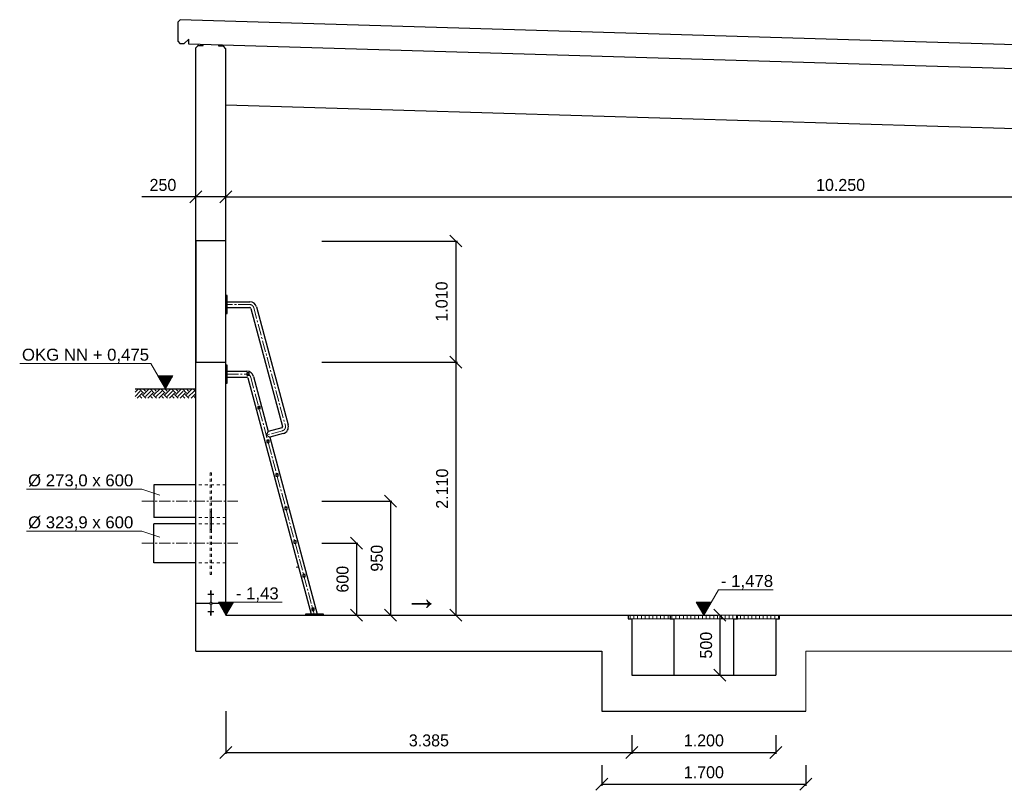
# Model space of a CAD drawing. Header units: millimetres. Extents: x -2787 to 131613, y -54195 to 30918.
# Tile 62 of 69: x 100588 to 108798, y -46287 to -39862. Entities that reach past the tile are written whole.
import ezdxf

# ---------------------------------------------------------------- set-up
doc = ezdxf.new("R2010")
doc.units = ezdxf.units.MM
doc.linetypes.add('JIS_02_1.0', pattern=[2, 1, -1])
doc.linetypes.add('MITTE2', pattern=[28.575, 19.05, -3.175, 3.175, -3.175])
doc.layers.add('Bemaßung', color=7, linetype='Continuous', lineweight=9)
for name, color, linetype in [('Beschriftung', 7, 'Continuous'), ('P-MU150AUSL', 7, 'Continuous'), ('P-MU200AUSL', 7, 'Continuous'), ('POL_Bema', 7, 'Continuous')]:
    doc.layers.add(name, color=color, linetype=linetype)
doc.styles.add('LBB3.5M1000', font='isocp.shx', dxfattribs={"height": 3.5})
doc.dimstyles.new('DIN', dxfattribs={"dimtxt": 2.5, "dimasz": 2.5, "dimexe": 1.25, "dimexo": 0.625, "dimtad": 1, "dimtih": 1, "dimdec": 4, "dimdsep": 46, "dimlunit": 6, "dimtxsty": 'Standard', "dimcen": 2.5, "dimadec": 0, "dimazin": 0, "dimtfac": 1, "dimtdec": 4, "dimtmove": 0, "dimatfit": 3, "dimfxl": 0, "dimtvp": 1, "dimtolj": 1, "dimtzin": 0, "dimarcsym": 0})

# ---------------------------------------------------------------- blocks, each defined once
blk = doc.blocks.new('_Oblique')
at = {"layer": 'POL_Bema', "color": 0, "lineweight": -2}
blk.add_line((-0.5, -0.5), (0.5, 0.5), dxfattribs=at)
blk = doc.blocks.new('*D410')
at = {"layer": 'Bemaßung', "color": 0, "lineweight": -2, "transparency": 16777216}
for p, q in [((102307.5, -45626.7), (102307.5, -45983.6)), ((105692.5, -45826.7), (105692.5, -45983.6)), ((102307.5, -45971.1), (105692.5, -45971.1))]:
    blk.add_line(p, q, dxfattribs=at)
at = {"layer": 'DEFPOINTS', "color": 0, "transparency": 16777216}
for p in [(102307.5, -45126.7), (105692.5, -45326.7), (105692.5, -45971.1)]:
    blk.add_point(p, dxfattribs=at)
at = {"layer": 'Bemaßung', "color": 0, "lineweight": -2, "transparency": 16777216, "xscale": 100, "yscale": 100, "zscale": 100, "rotation": 180}
blk.add_blockref('_Oblique', (102307.5, -45971.1), dxfattribs=at)
at = {"layer": 'Bemaßung', "color": 0, "lineweight": -2, "transparency": 16777216, "xscale": 100, "yscale": 100, "zscale": 100}
blk.add_blockref('_Oblique', (105692.5, -45971.1), dxfattribs=at)
at = {"layer": 'Bemaßung', "color": 0, "transparency": 16777216, "insert": (104000, -45871.1), "char_height": 100, "attachment_point": 5}
blk.add_mtext('\\A1;3.385', dxfattribs=at)
blk = doc.blocks.new('*D411')
at = {"layer": 'Bemaßung', "color": 0, "lineweight": -2, "transparency": 16777216}
for p, q in [((105692.5, -45826.7), (105692.5, -45983.6)), ((106892.5, -45826.7), (106892.5, -45983.6)), ((105692.5, -45971.1), (106892.5, -45971.1))]:
    blk.add_line(p, q, dxfattribs=at)
at = {"layer": 'DEFPOINTS', "color": 0, "transparency": 16777216}
for p in [(105692.5, -45326.7), (106892.5, -45326.7), (106892.5, -45971.1)]:
    blk.add_point(p, dxfattribs=at)
at = {"layer": 'Bemaßung', "color": 0, "lineweight": -2, "transparency": 16777216, "xscale": 100, "yscale": 100, "zscale": 100, "rotation": 180}
blk.add_blockref('_Oblique', (105692.5, -45971.1), dxfattribs=at)
at = {"layer": 'Bemaßung', "color": 0, "lineweight": -2, "transparency": 16777216, "xscale": 100, "yscale": 100, "zscale": 100}
blk.add_blockref('_Oblique', (106892.5, -45971.1), dxfattribs=at)
at = {"layer": 'Bemaßung', "color": 0, "transparency": 16777216, "insert": (106292.5, -45871.1), "char_height": 100, "attachment_point": 5}
blk.add_mtext('\\A1;1.200', dxfattribs=at)
blk = doc.blocks.new('*D427')
at = {"layer": 'Bemaßung', "color": 0, "lineweight": -2, "transparency": 16777216}
for p, q in [((103107.5, -44226.7), (103407.8, -44226.7)), ((103395.3, -44226.7), (103395.3, -44826.7)), ((103207.5, -44826.7), (103407.8, -44826.7))]:
    blk.add_line(p, q, dxfattribs=at)
at = {"layer": 'DEFPOINTS', "color": 0, "transparency": 16777216}
for p in [(102307.5, -44226.7), (102407.5, -44826.7), (103395.3, -44826.7)]:
    blk.add_point(p, dxfattribs=at)
at = {"layer": 'Bemaßung', "color": 0, "lineweight": -2, "transparency": 16777216, "xscale": 100, "yscale": 100, "zscale": 100}
for p, rotation in [((103395.3, -44226.7), 90), ((103395.3, -44826.7), 270)]:
    blk.add_blockref('_Oblique', p, dxfattribs=dict(at, rotation=rotation))
at = {"layer": 'Bemaßung', "color": 0, "transparency": 16777216, "insert": (103280, -44526.7), "char_height": 100, "attachment_point": 5, "rotation": 90}
blk.add_mtext('\\A1;600', dxfattribs=at)
blk = doc.blocks.new('*D428')
at = {"layer": 'Bemaßung', "color": 0, "lineweight": -2, "transparency": 16777216}
for p, q in [((103107.5, -43876.7), (103691.5, -43876.7)), ((103679, -43876.7), (103679, -44826.7)), ((103207.5, -44826.7), (103691.5, -44826.7))]:
    blk.add_line(p, q, dxfattribs=at)
at = {"layer": 'DEFPOINTS', "color": 0, "transparency": 16777216}
for p in [(102307.5, -43876.7), (102407.5, -44826.7), (103679, -44826.7)]:
    blk.add_point(p, dxfattribs=at)
at = {"layer": 'Bemaßung', "color": 0, "lineweight": -2, "transparency": 16777216, "xscale": 100, "yscale": 100, "zscale": 100}
for p, rotation in [((103679, -43876.7), 90), ((103679, -44826.7), 270)]:
    blk.add_blockref('_Oblique', p, dxfattribs=dict(at, rotation=rotation))
at = {"layer": 'Bemaßung', "color": 0, "transparency": 16777216, "insert": (103566.2, -44351.7), "char_height": 100, "attachment_point": 5, "rotation": 90}
blk.add_mtext('\\A1;950', dxfattribs=at)
blk = doc.blocks.new('*D413')
at = {"layer": 'Bemaßung', "color": 0, "lineweight": -2, "transparency": 16777216}
for p, q in [((105442.5, -46076.7), (105442.5, -46249)), ((107142.5, -46076.7), (107142.5, -46249)), ((105442.5, -46236.5), (107142.5, -46236.5))]:
    blk.add_line(p, q, dxfattribs=at)
at = {"layer": 'DEFPOINTS', "color": 0, "transparency": 16777216}
for p in [(105442.5, -45626.7), (107142.5, -45626.7), (107142.5, -46236.5)]:
    blk.add_point(p, dxfattribs=at)
at = {"layer": 'Bemaßung', "color": 0, "lineweight": -2, "transparency": 16777216, "xscale": 100, "yscale": 100, "zscale": 100, "rotation": 180}
blk.add_blockref('_Oblique', (105442.5, -46236.5), dxfattribs=at)
at = {"layer": 'Bemaßung', "color": 0, "lineweight": -2, "transparency": 16777216, "xscale": 100, "yscale": 100, "zscale": 100}
blk.add_blockref('_Oblique', (107142.5, -46236.5), dxfattribs=at)
at = {"layer": 'Bemaßung', "color": 0, "transparency": 16777216, "insert": (106292.5, -46136.5), "char_height": 100, "attachment_point": 5}
blk.add_mtext('\\A1;1.700', dxfattribs=at)
blk = doc.blocks.new('*D415')
at = {"layer": 'Bemaßung', "color": 0, "lineweight": -2, "transparency": 16777216}
for p, q in [((103107.5, -42716.7), (104237.6, -42716.7)), ((104225.1, -42716.7), (104225.1, -44826.7)), ((103107.5, -44826.7), (104237.6, -44826.7))]:
    blk.add_line(p, q, dxfattribs=at)
at = {"layer": 'DEFPOINTS', "color": 0, "transparency": 16777216}
for p in [(102307.5, -42716.7), (102307.5, -44826.7), (104225.1, -44826.7)]:
    blk.add_point(p, dxfattribs=at)
at = {"layer": 'Bemaßung', "color": 0, "lineweight": -2, "transparency": 16777216, "xscale": 100, "yscale": 100, "zscale": 100}
for p, rotation in [((104225.1, -42716.7), 90), ((104225.1, -44826.7), 270)]:
    blk.add_blockref('_Oblique', p, dxfattribs=dict(at, rotation=rotation))
at = {"layer": 'Bemaßung', "color": 0, "transparency": 16777216, "insert": (104110.7, -43771.7), "char_height": 100, "attachment_point": 5, "rotation": 90}
blk.add_mtext('\\A1;2.110', dxfattribs=at)
blk = doc.blocks.new('*D416')
at = {"layer": 'Bemaßung', "color": 0, "lineweight": -2, "transparency": 16777216}
for p, q in [((103107.5, -41706.7), (104237.6, -41706.7)), ((104225.1, -41706.7), (104225.1, -42716.7)), ((103107.5, -42716.7), (104237.6, -42716.7))]:
    blk.add_line(p, q, dxfattribs=at)
at = {"layer": 'DEFPOINTS', "color": 0, "transparency": 16777216}
for p in [(102307.5, -41706.7), (102307.5, -42716.7), (104225.1, -42716.7)]:
    blk.add_point(p, dxfattribs=at)
at = {"layer": 'Bemaßung', "color": 0, "lineweight": -2, "transparency": 16777216, "xscale": 100, "yscale": 100, "zscale": 100}
for p, rotation in [((104225.1, -41706.7), 90), ((104225.1, -42716.7), 270)]:
    blk.add_blockref('_Oblique', p, dxfattribs=dict(at, rotation=rotation))
at = {"layer": 'Bemaßung', "color": 0, "transparency": 16777216, "insert": (104106.9, -42211.7), "char_height": 100, "attachment_point": 5, "rotation": 90}
blk.add_mtext('\\A1;1.010', dxfattribs=at)
blk = doc.blocks.new('*D417')
at = {"layer": 'Bemaßung', "color": 0, "lineweight": -2, "transparency": 16777216}
for p, q in [((105966.4, -44826.7), (106412.6, -44826.7)), ((106425.1, -44826.7), (106425.1, -45326.7)), ((105966.4, -45326.7), (106412.6, -45326.7))]:
    blk.add_line(p, q, dxfattribs=at)
at = {"layer": 'DEFPOINTS', "color": 0, "transparency": 16777216}
for p in [(106466.4, -44826.7), (106425.1, -45326.7), (106466.4, -45326.7)]:
    blk.add_point(p, dxfattribs=at)
at = {"layer": 'Bemaßung', "color": 0, "lineweight": -2, "transparency": 16777216, "xscale": 100, "yscale": 100, "zscale": 100}
for p, rotation in [((106425.1, -44826.7), 90), ((106425.1, -45326.7), 270)]:
    blk.add_blockref('_Oblique', p, dxfattribs=dict(at, rotation=rotation))
at = {"layer": 'Bemaßung', "color": 0, "transparency": 16777216, "insert": (106311.5, -45076.7), "char_height": 100, "attachment_point": 5, "rotation": 90}
blk.add_mtext('\\A1;500', dxfattribs=at)
blk = doc.blocks.new('*D463')
at = {"layer": 'Bemaßung', "color": 0, "lineweight": -2, "transparency": 16777216}
for p, q in [((102307.5, -41339.8), (112557.5, -41339.8)), ((102307.5, -42239.8), (102307.5, -41352.3)), ((112557.5, -41311.2), (112557.5, -41352.3))]:
    blk.add_line(p, q, dxfattribs=at)
at = {"layer": 'DEFPOINTS', "color": 0, "transparency": 16777216}
for p in [(112557.5, -40411.2), (102307.5, -41339.8), (112557.5, -41339.8)]:
    blk.add_point(p, dxfattribs=at)
at = {"layer": 'Bemaßung', "color": 0, "lineweight": -2, "transparency": 16777216, "xscale": 100, "yscale": 100, "zscale": 100, "rotation": 180}
blk.add_blockref('_Oblique', (102307.5, -41339.8), dxfattribs=at)
at = {"layer": 'Bemaßung', "color": 0, "lineweight": -2, "transparency": 16777216, "xscale": 100, "yscale": 100, "zscale": 100}
blk.add_blockref('_Oblique', (112557.5, -41339.8), dxfattribs=at)
at = {"layer": 'Bemaßung', "color": 0, "transparency": 16777216, "insert": (107432.5, -41239.8), "char_height": 100, "attachment_point": 5}
blk.add_mtext('\\A1;10.250', dxfattribs=at)
blk = doc.blocks.new('*D464')
at = {"layer": 'Bemaßung', "color": 0, "lineweight": -2, "transparency": 16777216}
for p, q in [((102057.5, -41339.8), (101607.5, -41339.8)), ((102307.5, -41339.8), (102057.5, -41339.8)), ((102057.5, -41942.6), (102057.5, -41352.3)), ((102307.5, -42239.8), (102307.5, -41352.3))]:
    blk.add_line(p, q, dxfattribs=at)
at = {"layer": 'DEFPOINTS', "color": 0, "transparency": 16777216}
for p in [(102057.5, -41042.6), (102057.5, -41339.8), (102307.5, -41339.8)]:
    blk.add_point(p, dxfattribs=at)
at = {"layer": 'Bemaßung', "color": 0, "lineweight": -2, "transparency": 16777216, "xscale": 100, "yscale": 100, "zscale": 100, "rotation": 180}
blk.add_blockref('_Oblique', (102057.5, -41339.8), dxfattribs=at)
at = {"layer": 'Bemaßung', "color": 0, "lineweight": -2, "transparency": 16777216, "xscale": 100, "yscale": 100, "zscale": 100}
blk.add_blockref('_Oblique', (102307.5, -41339.8), dxfattribs=at)
at = {"layer": 'Bemaßung', "color": 0, "transparency": 16777216, "insert": (101782.5, -41239.8), "char_height": 100, "attachment_point": 5}
blk.add_mtext('\\A1;250', dxfattribs=at)

msp = doc.modelspace()

# ---------------------------------------------------------------- hatches: boundary and pattern name
at = {"lineweight": 5}
h = msp.add_hatch(dxfattribs=at)
h.set_pattern_fill('EARTH', color=256, scale=10, angle=45)
h.set_pattern_definition([(45, (84142.79, -18863.87), (7e-15, 89.80256), [63.5, -63.5]), (45, (84125.95, -18847.03), (7e-15, 89.80256), [63.5, -63.5]), (45, (84109.11, -18830.193), (7e-15, 89.80256), [63.5, -63.5]), (135, (84109.11, -18818.97), (-89.80256, 7e-15), [63.5, -63.5]), (135, (84125.95, -18802.13), (-89.80256, 7e-15), [63.5, -63.5]), (135, (84142.79, -18785.29), (-89.80256, 7e-15), [63.5, -63.5])])
h.paths.add_polyline_path([(101549.78189, -42940.18416), (102054.04953, -42940.18416), (102054.04953, -43017.52722), (101549.78189, -43017.52722)])
at = {"layer": 'Beschriftung', "lineweight": 5}
h = msp.add_hatch(dxfattribs=at)
h.set_pattern_fill('LINE', color=256, scale=2)
h.set_pattern_definition([(0, (101553.6304, -10697.0384), (0, 6.35), [])])
h.paths.add_polyline_path([(101803.6304, -42940.18416), (101740.93684, -42831.59572), (101866.32396, -42831.59572)])
h = msp.add_hatch(dxfattribs=at)
h.set_pattern_fill('LINE', color=256, scale=2)
h.set_pattern_definition([(0, (102057.479, -12583.5384), (0, 6.35), [])])
h.paths.add_polyline_path([(102307.47891, -44826.68416), (102244.78535, -44718.09572), (102370.17248, -44718.09572)])
h = msp.add_hatch(dxfattribs=at)
h.set_pattern_fill('LINE', color=256, scale=2)
h.set_pattern_definition([(0, (106042.479, -12583.5384), (0, 6.35), [])])
h.paths.add_polyline_path([(106292.47891, -44826.68416), (106229.78535, -44718.09572), (106355.17248, -44718.09572)])
at = {"layer": 'Beschriftung', "lineweight": 18}
h = msp.add_hatch(dxfattribs=at)
h.set_pattern_fill('ANSI31', color=256, scale=10, angle=45)
h.set_pattern_definition([(90, (102057.48, -12583.538), (-31.75, 5e-15), [])])
h.paths.add_polyline_path([(105663.47891, -44856.68416), (106921.47891, -44856.68416), (106921.47891, -44826.68416), (105663.47891, -44826.68416)])

# ---------------------------------------------------------------- linework, layer by layer
for p, q in [((101927.53737, -39861.54787), (101907.54637, -39880.94814)), ((101907.54637, -39880.94814), (101907.54637, -40041.68618)), ((114387.42045, -40235.34436), (101927.53737, -39861.54787)), ((101907.54637, -40041.68618), (101927.53737, -40062.28591)), ((101997.47891, -40024.38416), (101957.47891, -40063.18416)), ((101997.47891, -40064.38416), (101997.47891, -40024.38416)), ((101957.47891, -40063.18416), (101927.53737, -40062.28591)), ((114317.47891, -40433.98416), (101997.47891, -40064.38416)), ((102077.46992, -40076.78389), (102057.47891, -40096.18416)), ((102057.47891, -45126.68416), (102057.47891, -40096.18416)), ((102077.46992, -40076.78389), (102077.76965, -40066.79288)), ((102077.46992, -40076.78389), (102077.76965, -40066.79288)), ((102077.46992, -40076.78389), (102117.45193, -40077.98335)), ((102117.45193, -40077.98335), (102117.75166, -40067.99234)), ((102247.50589, -40081.88497), (102247.80563, -40071.89396)), ((102287.48791, -40083.08443), (102247.50589, -40081.88497)), ((102287.48791, -40083.08443), (102287.78764, -40073.09342)), ((102307.47891, -40103.68416), (102287.48791, -40083.08443)), ((102307.47891, -44826.68416), (102307.47891, -40103.68416)), ((112557.47891, -40881.18416), (102307.47891, -40573.68416)), ((101549.78189, -42940.18416), (102057.47891, -42940.18416)), ((102207.47891, -44655.19012), (102157.47891, -44655.19012)), ((102187.47891, -44627.03088), (102177.47891, -44627.03088)), ((102187.47891, -44630.55078), (102177.47891, -44630.55078)), ((102187.47891, -44634.07069), (102177.47891, -44634.07069)), ((102187.47891, -44637.59059), (102177.47891, -44637.59059)), ((102187.47891, -44641.1105), (102177.47891, -44641.1105)), ((102187.47891, -44644.6304), (102177.47891, -44644.6304)), ((102187.47891, -44648.15031), (102177.47891, -44648.15031)), ((102187.47891, -44651.67021), (102177.47891, -44651.67021)), ((102182.47891, -44626.68416), (102182.47891, -44716.33163)), ((102057.47891, -44726.68416), (102172.12638, -44726.68416)), ((102182.47891, -44737.03669), (102182.47891, -44826.68416)), ((102192.83145, -44726.68416), (102307.47891, -44726.68416)), ((102207.47891, -44798.1782), (102157.47891, -44798.1782)), ((102187.47891, -44801.6981), (102177.47891, -44801.6981)), ((102187.47891, -44805.21801), (102177.47891, -44805.21801)), ((102187.47891, -44808.73791), (102177.47891, -44808.73791)), ((102187.47891, -44812.25782), (102177.47891, -44812.25782)), ((102187.47891, -44815.77772), (102177.47891, -44815.77772)), ((102187.47891, -44819.29763), (102177.47891, -44819.29763)), ((102187.47891, -44822.81753), (102177.47891, -44822.81753)), ((102187.47891, -44826.33744), (102177.47891, -44826.33744)), ((102307.47891, -44826.68416), (106012.47891, -44826.68416)), ((105662.47891, -44826.68416), (105662.47891, -44856.68416)), ((105662.47891, -44856.68416), (105692.47891, -44856.68416)), ((105692.47891, -44856.68416), (105692.47891, -45326.68416)), ((106012.47891, -44826.68416), (106012.47891, -44856.68416)), ((106012.47891, -44856.68416), (106042.47891, -44856.68416)), ((106042.47891, -44856.68416), (106042.47891, -45326.68416)), ((106542.47891, -45326.68416), (106542.47891, -44856.68416)), ((106542.47891, -44856.68416), (106572.47891, -44856.68416)), ((106572.47891, -44826.68416), (112557.47891, -44826.68416)), ((106572.47891, -44856.68416), (106572.47891, -44826.68416)), ((106892.47891, -44856.68416), (106892.47891, -45326.68416)), ((106892.47891, -44856.68416), (106922.47891, -44856.68416)), ((106922.47891, -44856.68416), (106922.47891, -44826.68416)), ((102057.47891, -45126.68416), (105442.47891, -45126.68416)), ((105442.47891, -45126.68416), (105442.47891, -45626.68416)), ((105692.47891, -45326.68416), (106892.47891, -45326.68416)), ((105442.47891, -45626.68416), (107142.47891, -45626.68416))]:
    msp.add_line(p, q)
at = {"linetype": 'MITTE2', "lineweight": 18, "ltscale": 5}
for p, q in [((102506.2747, -42236.68416), (102307.47891, -42236.68416)), ((102539.26106, -42261.99549), (102803.16481, -43246.89768)), ((102317.47891, -42816.68416), (102481.2747, -42816.68416)), ((102514.26106, -42841.99549), (103043.3773, -44816.68416)), ((102779.01711, -43288.72272), (102643.67816, -43324.98668)), ((101607.47891, -43876.68416), (102407.47891, -43876.68416)), ((101607.47891, -44226.68416), (102407.47891, -44226.68416))]:
    msp.add_line(p, q, dxfattribs=at)
at = {"linetype": 'JIS_02_1.0', "lineweight": 18, "ltscale": 25}
for p, q in [((102307.47891, -43740.18416), (102057.47891, -43740.18416)), ((102177.47891, -43964.73416), (102177.47891, -44488.63416)), ((102187.47891, -43964.73416), (102177.47891, -43964.73416)), ((102187.47891, -43964.73416), (102187.47891, -44488.63416)), ((102307.47891, -44013.18416), (102057.47891, -44013.18416)), ((102307.47891, -44064.73416), (102057.47891, -44064.73416)), ((102307.47891, -44388.63416), (102057.47891, -44388.63416)), ((102187.47891, -44488.63416), (102177.47891, -44488.63416))]:
    msp.add_line(p, q, dxfattribs=at)
at = {"lineweight": 18}
msp.add_line((102913.41701, -44424.97419), (102894.37644, -44426.65231), dxfattribs=at)
at = {"lineweight": 5}
for q in [(112957.47891, -45126.68416), (107142.47891, -45626.68416)]:
    msp.add_line((107142.47891, -45126.68416), q, dxfattribs=at)
msp.add_lwpolyline([(102057.47891, -42716.68416), (102307.47891, -42716.68416), (102307.47891, -41706.68416), (102057.47891, -41706.68416)], close=True)
at = {"linetype": 'JIS_02_1.0', "lineweight": 18, "ltscale": 25}
msp.add_lwpolyline([(102187.47891, -44113.18416), (102187.47891, -43640.18416), (102177.47891, -43640.18416), (102177.47891, -44113.18416)], close=True, dxfattribs=at)
msp.add_circle((102182.47891, -44726.68416), 10.35253)
at = {"linetype": 'MITTE2', "lineweight": 18, "ltscale": 5}
for centre, start, end in [((102506.2747, -42270.83416), 15, 90), ((102770.17844, -43255.73635), 285, 15)]:
    msp.add_arc(centre, 34.15, start, end, dxfattribs=at)
at = {"linetype": 'MITTE2', "lineweight": 18, "ltscale": 3}
msp.add_arc((102481.2747, -42850.83416), 34.15, 15, 90, dxfattribs=at)
at = {"layer": 'Beschriftung'}
for p, q in [((102317.47891, -42212.53416), (102506.2747, -42212.53416)), ((102317.47891, -42260.83416), (102506.2747, -42260.83416)), ((102515.93395, -42268.24597), (102779.8377, -43253.14816)), ((102562.58817, -42255.74501), (102826.49192, -43240.6472)), ((102317.47891, -42792.53416), (102481.2747, -42792.53416)), ((102317.47891, -42840.83416), (102481.2747, -42840.83416)), ((102490.93395, -42848.24597), (103018.37538, -44816.68416)), ((102537.58817, -42835.74501), (102660.75479, -43295.40909)), ((102660.75479, -43295.40909), (102643.67816, -43324.98668)), ((102643.67816, -43324.98668), (102673.25575, -43342.06331)), ((102772.76663, -43265.39561), (102660.75479, -43295.40909)), ((102785.26759, -43312.04983), (102673.25575, -43342.06331)), ((102673.25575, -43342.06331), (103068.37922, -44816.68416))]:
    msp.add_line(p, q, dxfattribs=at)
at = {"layer": 'Beschriftung', "lineweight": 5}
for p, q in [((101681.09857, -42727.95281), (100588.16313, -42727.95281)), ((101803.6304, -42940.18416), (101681.09857, -42727.95281)), ((101866.32396, -42831.59572), (101740.93684, -42831.59572)), ((101740.93684, -42831.59572), (101803.6304, -42940.18416)), ((101803.6304, -42940.18416), (101866.32396, -42831.59572)), ((101607.47891, -43775.58002), (100644.02711, -43775.58002)), ((101607.47891, -43775.58002), (101755.51373, -43825.88128)), ((101607.47891, -44125.58002), (100644.02711, -44125.58002)), ((101607.47891, -44125.58002), (101755.51373, -44175.88128)), ((106292.47891, -44826.68416), (106415.01074, -44614.45281)), ((106415.01074, -44614.45281), (106871.61319, -44614.45281)), ((102370.17248, -44718.09572), (102244.78535, -44718.09572)), ((102244.78535, -44718.09572), (102307.47891, -44826.68416)), ((102307.47891, -44826.68416), (102370.17248, -44718.09572)), ((102370.17248, -44718.09572), (102775.75813, -44718.09572)), ((106355.17248, -44718.09572), (106229.78535, -44718.09572)), ((106229.78535, -44718.09572), (106292.47891, -44826.68416))]:
    msp.add_line(p, q, dxfattribs=at)
at = {"layer": 'Beschriftung'}
for points in [[(102307.47891, -42311.68416), (102317.47891, -42311.68416), (102317.47891, -42161.68416), (102307.47891, -42161.68416)], [(102307.47891, -42891.68416), (102317.47891, -42891.68416), (102317.47891, -42741.68416), (102307.47891, -42741.68416)], [(102481.2747, -42826.68416), (102501.2747, -42826.68416), (102501.2747, -42806.68416), (102481.2747, -42806.68416)], [(102572.50469, -43106.68416), (102592.50469, -43106.68416), (102592.50469, -43086.68416), (102572.50469, -43086.68416)], [(102647.53046, -43386.68416), (102667.53046, -43386.68416), (102667.53046, -43366.68416), (102647.53046, -43366.68416)], [(102722.55623, -43666.68416), (102742.55623, -43666.68416), (102742.55623, -43646.68416), (102722.55623, -43646.68416)], [(102797.58201, -43946.68416), (102817.58201, -43946.68416), (102817.58201, -43926.68416), (102797.58201, -43926.68416)], [(102872.60778, -44226.68416), (102892.60778, -44226.68416), (102892.60778, -44206.68416), (102872.60778, -44206.68416)], [(102947.63356, -44506.68416), (102967.63356, -44506.68416), (102967.63356, -44486.68416), (102947.63356, -44486.68416)], [(102971.05679, -44826.68416), (103121.05679, -44826.68416), (103121.05679, -44816.68416), (102971.05679, -44816.68416)], [(103022.65933, -44786.68416), (103042.65933, -44786.68416), (103042.65933, -44766.68416), (103022.65933, -44766.68416)]]:
    msp.add_lwpolyline(points, close=True, dxfattribs=at)
at = {"layer": 'Beschriftung', "lineweight": 18}
msp.add_lwpolyline([(105663.47891, -44856.68416), (106921.47891, -44856.68416), (106921.47891, -44826.68416), (105663.47891, -44826.68416)], close=True, dxfattribs=at)
at = {"layer": 'Beschriftung'}
for centre, radius, start, end in [((102506.2747, -42270.83416), 58.3, 15, 90), ((102506.2747, -42270.83416), 10, 15, 90), ((102481.2747, -42850.83416), 58.3, 15, 90), ((102481.2747, -42850.83416), 10, 15, 90), ((102770.17844, -43255.73635), 10, 285, 15), ((102770.17844, -43255.73635), 58.3, 285, 15)]:
    msp.add_arc(centre, radius, start, end, dxfattribs=at)
at = {"layer": 'P-MU150AUSL', "linetype": 'Continuous', "ltscale": 10}
for p, q in [((102057.47891, -43740.18416), (101707.47891, -43740.18416)), ((101707.47891, -43740.18416), (101707.47891, -44013.18416)), ((102057.47891, -44013.18416), (101707.47891, -44013.18416))]:
    msp.add_line(p, q, dxfattribs=at)
at = {"layer": 'P-MU200AUSL', "ltscale": 100}
for p, q in [((102057.47891, -44064.73416), (101707.47891, -44064.73416)), ((101707.47891, -44388.63416), (101707.47891, -44064.73416)), ((102057.47891, -44388.63416), (101707.47891, -44388.63416))]:
    msp.add_line(p, q, dxfattribs=at)

# ---------------------------------------------------------------- texts
at = {"layer": 'Beschriftung', "attachment_point": 1, "style": 'LBB3.5M1000'}
for s, width, insert, char_height in [('{\\fArial|b0|i0|c0|p34;OKG NN + 0,475}', 1084.3058702, (100607.04101, -42604.4876), 100), ('{\\fArial|b0|i0|c0|p34;%%C 273,0 x 600}', 884.5236077, (100657.82115, -43652.1148), 100), ('{\\fArial|b0|i0|c0|p34;%%C 323,9 x 600}', 884.5236077, (100657.82115, -44002.1148), 100), ('{\\fArial|b0|i0|c0|p34;- 1,478}', 884.5236077, (106435.2144, -44490.9876), 100), ('{\\fArial|b0|i0|c0|p34;- 1,43}', 884.5236077, (102390.37613, -44594.63051), 100), ('{\\fArial|b0|i0|c0|p34;→}', 295.0734938, (103800.43541, -44580.39793), 200)]:
    msp.add_mtext_dynamic_manual_height_columns(s, width=width, gutter_width=17.5, heights=[0], dxfattribs=dict(at, insert=insert, char_height=char_height))

# ---------------------------------------------------------------- dimensions: what is measured, and where the dimension line sits
at = {"layer": 'Bemaßung'}
for base, p1, p2, override, picture, middle in [((112557.47891, -41339.75822), (102307.47891, -41339.75822), (112557.47891, -40411.18416), {"dimscale": 10, "dimtxt": 10, "dimasz": 10, "dimexo": 90, "dimgap": 5, "dimdec": 2, "dimblk1": 'Oblique', "dimblk2": 'Oblique', "dimsah": 1, "dimtdec": 2, "dimtmove": 2}, '*D463', (107432.47891, -41239.75822)), ((102057.47891, -41339.75822), (102307.47891, -41339.75822), (102057.47891, -41042.61707), {"dimscale": 10, "dimtxt": 10, "dimasz": 10, "dimexo": 90, "dimgap": 5, "dimdec": 2, "dimblk1": 'Oblique', "dimblk2": 'Oblique', "dimsah": 1, "dimtdec": 2, "dimtmove": 0}, '*D464', (101782.47891, -41239.75822)), ((105692.47891, -45971.12246), (102307.47891, -45126.68416), (105692.47891, -45326.68416), {"dimscale": 10, "dimtxt": 10, "dimasz": 10, "dimexo": 50, "dimgap": 5, "dimdec": 2, "dimblk1": 'Oblique', "dimblk2": 'Oblique', "dimsah": 1, "dimtdec": 2, "dimtmove": 2}, '*D410', (103999.97891, -45871.12246)), ((106892.47891, -45971.12246), (105692.47891, -45326.68416), (106892.47891, -45326.68416), {"dimscale": 10, "dimtxt": 10, "dimasz": 10, "dimexo": 50, "dimgap": 5, "dimdec": 2, "dimblk1": 'Oblique', "dimblk2": 'Oblique', "dimsah": 1, "dimtdec": 2, "dimtmove": 2}, '*D411', (106292.47891, -45871.12246)), ((107142.47891, -46236.53443), (105442.47891, -45626.68416), (107142.47891, -45626.68416), {"dimscale": 10, "dimtxt": 10, "dimasz": 10, "dimexo": 45, "dimgap": 5, "dimdec": 2, "dimblk1": 'Oblique', "dimblk2": 'Oblique', "dimsah": 1, "dimtdec": 2, "dimtmove": 2}, '*D413', (106292.47891, -46136.53443))]:
    dim = msp.add_linear_dim(base=base, p1=p1, p2=p2, dimstyle='DIN', override=override, dxfattribs=at)
    dim.commit()
    dim.dimension.update_dxf_attribs({"geometry": picture, "text_midpoint": middle})
for base, p1, p2, override, picture, middle in [((104225.12024, -42716.68416), (102307.47891, -41706.68416), (102307.47891, -42716.68416), {"dimscale": 10, "dimtxt": 10, "dimasz": 10, "dimexo": 80, "dimgap": 5, "dimdec": 2, "dimblk1": 'Oblique', "dimblk2": 'Oblique', "dimsah": 1, "dimtdec": 2, "dimtmove": 2}, '*D416', (104106.88943, -42211.68416)), ((104225.12024, -44826.68416), (102307.47891, -42716.68416), (102307.47891, -44826.68416), {"dimscale": 10, "dimtxt": 10, "dimasz": 10, "dimexo": 80, "dimgap": 5, "dimdec": 2, "dimblk1": 'Oblique', "dimblk2": 'Oblique', "dimsah": 1, "dimtdec": 2, "dimtmove": 2}, '*D415', (104110.73988, -43771.68416)), ((103679.0413, -44826.68416), (102307.47891, -43876.68416), (102407.47891, -44826.68416), {"dimscale": 10, "dimtxt": 10, "dimasz": 10, "dimexo": 80, "dimgap": 5, "dimdec": 2, "dimblk1": 'Oblique', "dimblk2": 'Oblique', "dimsah": 1, "dimtdec": 2, "dimtmove": 2}, '*D428', (103566.19404, -44351.68416)), ((103395.32186, -44826.68416), (102307.47891, -44226.68416), (102407.47891, -44826.68416), {"dimscale": 10, "dimtxt": 10, "dimasz": 10, "dimexo": 80, "dimgap": 5, "dimdec": 2, "dimblk1": 'Oblique', "dimblk2": 'Oblique', "dimsah": 1, "dimtdec": 2, "dimtmove": 2}, '*D427', (103280.04585, -44526.68416)), ((106425.09281, -45326.68416), (106466.37302, -44826.68416), (106466.37302, -45326.68416), {"dimscale": 10, "dimtxt": 10, "dimasz": 10, "dimexo": 50, "dimgap": 5, "dimdec": 2, "dimblk1": 'Oblique', "dimblk2": 'Oblique', "dimsah": 1, "dimtdec": 2, "dimtmove": 2}, '*D417', (106311.51096, -45076.68416))]:
    dim = msp.add_linear_dim(base=base, p1=p1, p2=p2, angle=90, dimstyle='DIN', override=override, dxfattribs=at)
    dim.commit()
    dim.dimension.update_dxf_attribs({"geometry": picture, "text_midpoint": middle, "dimtype": 160})

doc.saveas('drawing.dxf')
